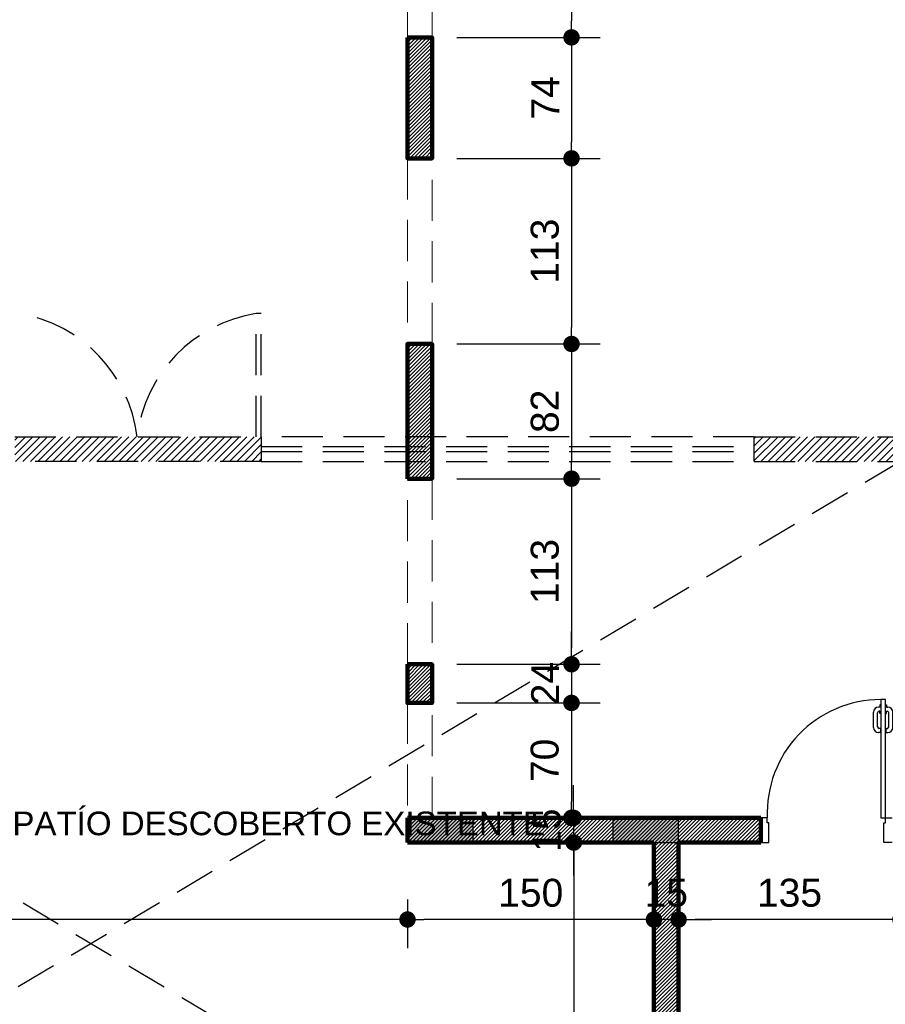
# Model space of a CAD drawing. Header units: metres. Extents: x -44 to 208, y -13 to 238.
# Tile 109 of 154: x 29 to 34, y 212 to 218. Entities that reach past the tile are written whole.
import ezdxf

# ---------------------------------------------------------------- set-up
doc = ezdxf.new("R2010")
doc.units = ezdxf.units.M
doc.header["$MEASUREMENT"] = 0
doc.linetypes.add('HIDDEN', pattern=[0.375, 0.25, -0.125])
doc.layers.add('A4Proj', color=1, linetype='HIDDEN', lineweight=9)
doc.layers.add('ALV-ALT', color=7, linetype='Continuous', lineweight=90)
for name, color, linetype in [('ALV-CONS', 12, 'Continuous'), ('ALV-DEM', 41, 'HIDDEN'), ('CTA-GER', 35, 'Continuous'), ('ESQ-POR', 3, 'Continuous'), ('EST-LAJ', 6, 'Continuous'), ('HTC-PIS', 8, 'Continuous'), ('TXT-ESP', 40, 'Continuous')]:
    doc.layers.add(name, color=color, linetype=linetype)
doc.styles.add('ARIAL', font='arial.ttf')
doc.styles.add('Texto Cota', font='arial.ttf')
doc.dimstyles.new('ARQ-1-100', dxfattribs={"dimscale": 0, "dimtxt": 0.17, "dimasz": 0.1, "dimexe": 0.175, "dimexo": 0.15, "dimgap": 0.075, "dimtad": 1, "dimdec": 0, "dimlfac": 100, "dimzin": 1, "dimdsep": 46, "dimtxsty": 'Texto Cota', "dimblk1": 'DOT', "dimblk2": 'DOT', "dimsah": 1, "dimcen": 0.2, "dimclrd": 256, "dimclre": 256, "dimclrt": 15, "dimaunit": 1, "dimazin": 0, "dimtfac": 1.8, "dimtdec": 0, "dimtix": 1, "dimtmove": 2, "dimatfit": 1, "dimldrblk": 'DOT', "dimfxl": 1, "dimtolj": 1, "dimtzin": 4, "dimlwd": -1, "dimarcsym": 0})
pattern_1 = [(45, (129.664362, 161.26616), (-0.0112253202, 0.0112253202), [])]

# ---------------------------------------------------------------- blocks, each defined once
blk = doc.blocks.new('A$C19E358C8')
at = {"layer": 'ALV-DEM'}
h = blk.add_hatch(dxfattribs=at)
h.set_pattern_fill('LINE', color=256, scale=0.01, angle=45)
h.set_pattern_definition([(45, (77.251412, -66.988773), (-0.02245064, 0.02245064), [])])
h.paths.add_polyline_path([(-5.85, -4.95), (-9.85, -4.95), (-9.85, -5.1), (-5.85, -5.1)])
h.paths.add_polyline_path([(-1, -4.95), (-3.35, -4.95), (-3.35, -4.75), (-3.5, -4.75), (-3.5, -4.95), (-4.45, -4.95), (-4.45, -5.1), (-1, -5.1)])
h.paths.add_polyline_path([(-4.7, -4.95), (-4.95, -4.95), (-4.95, -5.1), (-4.7, -5.1)])
h.paths.add_polyline_path([(-3.35, 0), (-3.5, 0), (-3.5, -3.85), (-3.35, -3.85)])
h.paths.add_polyline_path([(0, -4.95), (-0.1, -4.95), (-0.1, -5.1), (0, -5.1)])
h.paths.add_polyline_path([(-8.85, -12.83), (-9.85, -12.83), (-9.85, -12.98), (-8.85, -12.98)])
h.paths.add_polyline_path([(-3.89, -12.83), (-5.39, -12.83), (-5.39, -12.98), (-3.89, -12.98)])
h.paths.add_polyline_path([(0, -12.83), (-0.89, -12.83), (-0.89, -12.98), (-0.8898, -12.98), (0, -12.98)])
h.paths.add_polyline_path([(2.5, -13.9), (1.25, -13.9), (1.25, -13.8), (1.1, -13.8), (1.1, -14.15), (1.25, -14.15), (1.25, -14.05), (2.5, -14.05)])
h.paths.add_polyline_path([(1.25, -13), (1.1, -13), (1.1, -13.1), (1.25, -13.1)])
h.paths.add_polyline_path([(2.5, -14.95), (1.25, -14.95), (1.25, -14.85), (1.1, -14.85), (1.1, -15.2), (1.25, -15.2), (1.25, -15.1), (2.5, -15.1)])
h.paths.add_polyline_path([(2.5, -16), (1.25, -16), (1.25, -15.9), (1.1, -15.9), (1.1, -16.15), (2.5, -16.15)])
for p, q in [((-3.92, -12.83), (-3.92, -12.0802)), ((-3.89, -12.0802), (-3.92, -12.0802)), ((-3.89, -12.83), (-3.89, -12.0802)), ((-5.39, -12.83), (-3.89, -12.83)), ((-0.89, -12.83), (-3.89, -12.83)), ((-3.89, -12.83), (-3.89, -12.98)), ((-0.89, -12.83), (0, -12.83)), ((-0.89, -12.98), (-0.89, -12.83)), ((-3.89, -12.89), (-0.8897, -12.89)), ((-3.89, -12.92), (-0.8897, -12.92)), ((-3.89, -12.98), (-5.39, -12.98)), ((-3.89, -12.98), (-0.8898, -12.98)), ((-0.89, -12.98), (0, -12.98))]:
    blk.add_line(p, q, dxfattribs=at)
for centre, radius, start, end in [((-5.5064, -12.935), 0.8672, 6.95179, 80.28372), ((-3.789, -12.9329), 0.8627, 98.73393, 173.15172)]:
    blk.add_arc(centre, radius, start, end, dxfattribs=at)
blk = doc.blocks.new('PORTA 70')
at = {"layer": 'ESQ-POR'}
for p, q in [((-95.2983, 46.0042), (-95.2983, 45.2842)), ((-95.2683, 46.0042), (-95.2983, 46.0042)), ((-95.2683, 45.2842), (-95.2683, 46.0042)), ((-95.3416, 45.8335), (-95.3416, 45.9287)), ((-95.3169, 45.8385), (-95.3169, 45.924)), ((-95.3039, 45.9587), (-95.3116, 45.9587)), ((-95.3039, 45.934), (-95.3069, 45.934)), ((-95.3042, 45.9205), (-95.3042, 45.934)), ((-95.2983, 45.9205), (-95.3042, 45.9205)), ((-95.3039, 45.9714), (-95.3039, 45.9587)), ((-95.2983, 45.9714), (-95.3039, 45.9714)), ((-95.2683, 45.9714), (-95.2627, 45.9714)), ((-95.2683, 45.9205), (-95.2623, 45.9205)), ((-95.2627, 45.9714), (-95.2627, 45.9587)), ((-95.2627, 45.9587), (-95.2549, 45.9587)), ((-95.2627, 45.934), (-95.2596, 45.934)), ((-95.2623, 45.9205), (-95.2623, 45.934)), ((-95.2496, 45.8385), (-95.2496, 45.924)), ((-95.2249, 45.8335), (-95.2249, 45.9287)), ((-95.2991, 45.8035), (-95.3116, 45.8035)), ((-95.2991, 45.8285), (-95.3069, 45.8285)), ((-95.2991, 45.8285), (-95.2991, 45.8035)), ((-95.2675, 45.8285), (-95.2675, 45.8035)), ((-95.2675, 45.8285), (-95.2596, 45.8285)), ((-95.2675, 45.8035), (-95.2549, 45.8035)), ((-95.9883, 45.2842), (-96.0283, 45.2842)), ((-95.9883, 45.2542), (-95.9883, 45.2842)), ((-95.2983, 45.2842), (-95.2683, 45.2842)), ((-95.2683, 45.2842), (-95.2283, 45.2842)), ((-95.2683, 45.2542), (-95.2683, 45.2842)), ((-95.9783, 45.2542), (-95.9883, 45.2542)), ((-95.9783, 45.1342), (-95.9783, 45.2542)), ((-95.2783, 45.1342), (-95.2783, 45.2542)), ((-95.2783, 45.2542), (-95.2683, 45.2542)), ((-96.0283, 45.1342), (-95.9783, 45.1342)), ((-95.2283, 45.1342), (-95.2783, 45.1342))]:
    blk.add_line(p, q, dxfattribs=at)
for centre, radius, start, end in [((-95.2983, 45.3136), 0.6906, 90, 182.43775), ((-95.3116, 45.9287), 0.03, 90, 180), ((-95.3069, 45.924), 0.01, 90, 180), ((-95.2596, 45.924), 0.01, 0, 90), ((-95.2549, 45.9287), 0.03, 0, 90), ((-95.3116, 45.8335), 0.03, 180, 270), ((-95.3069, 45.8385), 0.01, 180, 270), ((-95.2596, 45.8385), 0.01, 270, 0), ((-95.2549, 45.8335), 0.03, 270, 0)]:
    blk.add_arc(centre, radius, start, end, dxfattribs=at)
blk = doc.blocks.new('_DOT')
at = {"color": 0, "linetype": 'ByBlock'}
blk.add_line((-0.5, 0), (-1, 0), dxfattribs=at)
at = {"color": 0, "linetype": 'ByBlock', "const_width": 0.5}
blk.add_lwpolyline([(-0.25, 0, 1), (0.25, 0, 1)], format="xyb", close=True, dxfattribs=at)
blk = doc.blocks.new('*D4292')
at = {"layer": 'CTA-GER', "lineweight": -2, "transparency": 16777216}
for p, q in [((34.202, 212.2078), (34.202, 212.6611)), ((34.352, 212.4078), (34.352, 212.3111))]:
    blk.add_line(p, q, dxfattribs=at)
at = {"layer": 'CTA-GER', "transparency": 16777216}
for p, q in [((34.102, 212.4861), (34.002, 212.4861)), ((34.352, 212.4861), (34.202, 212.4861)), ((34.452, 212.4861), (34.552, 212.4861))]:
    blk.add_line(p, q, dxfattribs=at)
at = {"layer": 'Defpoints', "color": 0, "transparency": 16777216}
for p in [(34.352, 212.5578), (34.202, 212.4861), (34.202, 212.0578)]:
    blk.add_point(p, dxfattribs=at)
at = {"layer": 'CTA-GER', "transparency": 16777216, "xscale": 0.1, "yscale": 0.1, "zscale": 0.1}
blk.add_blockref('_DOT', (34.202, 212.4861), dxfattribs=at)
at = {"layer": 'CTA-GER', "transparency": 16777216, "xscale": 0.1, "yscale": 0.1, "zscale": 0.1, "rotation": 180}
blk.add_blockref('_DOT', (34.352, 212.4861), dxfattribs=at)
at = {"layer": 'CTA-GER', "color": 15, "transparency": 16777216, "insert": (34.277, 212.6479), "char_height": 0.17, "attachment_point": 5, "style": 'Texto Cota'}
blk.add_mtext('\\A1;15', dxfattribs=at)
blk = doc.blocks.new('*D4293')
at = {"layer": 'CTA-GER', "lineweight": -2, "transparency": 16777216}
for p, q in [((34.202, 212.2078), (34.202, 212.6611)), ((32.852, 212.6078), (32.852, 212.3111))]:
    blk.add_line(p, q, dxfattribs=at)
at = {"layer": 'CTA-GER', "transparency": 16777216}
blk.add_line((34.102, 212.4861), (32.952, 212.4861), dxfattribs=at)
at = {"layer": 'Defpoints', "color": 0, "transparency": 16777216}
for p in [(32.852, 212.7578), (32.852, 212.4861), (34.202, 212.0578)]:
    blk.add_point(p, dxfattribs=at)
at = {"layer": 'CTA-GER', "transparency": 16777216, "xscale": 0.1, "yscale": 0.1, "zscale": 0.1, "rotation": 180}
blk.add_blockref('_DOT', (32.852, 212.4861), dxfattribs=at)
at = {"layer": 'CTA-GER', "transparency": 16777216, "xscale": 0.1, "yscale": 0.1, "zscale": 0.1}
blk.add_blockref('_DOT', (34.202, 212.4861), dxfattribs=at)
at = {"layer": 'CTA-GER', "color": 15, "transparency": 16777216, "insert": (33.527, 212.648), "char_height": 0.17, "attachment_point": 5, "style": 'Texto Cota'}
blk.add_mtext('\\A1;135', dxfattribs=at)
blk = doc.blocks.new('*D4294')
at = {"layer": 'CTA-GER', "lineweight": -2, "transparency": 16777216}
for p, q in [((32.702, 212.6078), (32.702, 212.3111)), ((32.852, 212.6078), (32.852, 212.3111))]:
    blk.add_line(p, q, dxfattribs=at)
at = {"layer": 'CTA-GER', "transparency": 16777216}
for p, q in [((32.602, 212.4861), (32.502, 212.4861)), ((32.852, 212.4861), (32.702, 212.4861)), ((32.952, 212.4861), (33.052, 212.4861))]:
    blk.add_line(p, q, dxfattribs=at)
at = {"layer": 'Defpoints', "color": 0, "transparency": 16777216}
for p in [(32.702, 212.7578), (32.852, 212.7578), (32.702, 212.4861)]:
    blk.add_point(p, dxfattribs=at)
at = {"layer": 'CTA-GER', "transparency": 16777216, "xscale": 0.1, "yscale": 0.1, "zscale": 0.1}
blk.add_blockref('_DOT', (32.702, 212.4861), dxfattribs=at)
at = {"layer": 'CTA-GER', "transparency": 16777216, "xscale": 0.1, "yscale": 0.1, "zscale": 0.1, "rotation": 180}
blk.add_blockref('_DOT', (32.852, 212.4861), dxfattribs=at)
at = {"layer": 'CTA-GER', "color": 15, "transparency": 16777216, "insert": (32.777, 212.6479), "char_height": 0.17, "attachment_point": 5, "style": 'Texto Cota'}
blk.add_mtext('\\A1;15', dxfattribs=at)
blk = doc.blocks.new('*D4295')
at = {"layer": 'CTA-GER', "lineweight": -2, "transparency": 16777216}
for p, q in [((31.202, 212.6078), (31.202, 212.3111)), ((32.702, 212.6078), (32.702, 212.3111))]:
    blk.add_line(p, q, dxfattribs=at)
at = {"layer": 'CTA-GER', "transparency": 16777216}
blk.add_line((32.602, 212.4861), (31.302, 212.4861), dxfattribs=at)
at = {"layer": 'Defpoints', "color": 0, "transparency": 16777216}
for p in [(31.202, 212.7578), (32.702, 212.7578), (31.202, 212.4861)]:
    blk.add_point(p, dxfattribs=at)
at = {"layer": 'CTA-GER', "transparency": 16777216, "xscale": 0.1, "yscale": 0.1, "zscale": 0.1, "rotation": 180}
blk.add_blockref('_DOT', (31.202, 212.4861), dxfattribs=at)
at = {"layer": 'CTA-GER', "transparency": 16777216, "xscale": 0.1, "yscale": 0.1, "zscale": 0.1}
blk.add_blockref('_DOT', (32.702, 212.4861), dxfattribs=at)
at = {"layer": 'CTA-GER', "color": 15, "transparency": 16777216, "insert": (31.952, 212.6479), "char_height": 0.17, "attachment_point": 5, "style": 'Texto Cota'}
blk.add_mtext('\\A1;150', dxfattribs=at)
blk = doc.blocks.new('*D4296')
at = {"layer": 'CTA-GER', "lineweight": -2, "transparency": 16777216}
for p, q in [((24.352, 212.3328), (24.352, 212.6611)), ((31.202, 212.6078), (31.202, 212.3111))]:
    blk.add_line(p, q, dxfattribs=at)
at = {"layer": 'CTA-GER', "transparency": 16777216}
blk.add_line((31.102, 212.4861), (24.452, 212.4861), dxfattribs=at)
at = {"layer": 'Defpoints', "color": 0, "transparency": 16777216}
for p in [(31.202, 212.7578), (24.352, 212.4861), (24.352, 212.1828)]:
    blk.add_point(p, dxfattribs=at)
at = {"layer": 'CTA-GER', "transparency": 16777216, "xscale": 0.1, "yscale": 0.1, "zscale": 0.1, "rotation": 180}
blk.add_blockref('_DOT', (24.352, 212.4861), dxfattribs=at)
at = {"layer": 'CTA-GER', "transparency": 16777216, "xscale": 0.1, "yscale": 0.1, "zscale": 0.1}
blk.add_blockref('_DOT', (31.202, 212.4861), dxfattribs=at)
at = {"layer": 'CTA-GER', "color": 15, "transparency": 16777216, "insert": (27.777, 212.6479), "char_height": 0.17, "attachment_point": 5, "style": 'Texto Cota'}
blk.add_mtext('\\A1;685', dxfattribs=at)
blk = doc.blocks.new('*D4311')
at = {"layer": 'CTA-GER', "lineweight": -2, "transparency": 16777216}
for p, q in [((31.502, 218.8464), (32.3755, 218.8464)), ((31.502, 217.8564), (32.3755, 217.8564))]:
    blk.add_line(p, q, dxfattribs=at)
at = {"layer": 'CTA-GER', "transparency": 16777216}
blk.add_line((32.2005, 218.7464), (32.2005, 217.9564), dxfattribs=at)
at = {"layer": 'Defpoints', "color": 0, "transparency": 16777216}
for p in [(31.352, 218.8464), (31.352, 217.8564), (32.2005, 217.8564)]:
    blk.add_point(p, dxfattribs=at)
at = {"layer": 'CTA-GER', "transparency": 16777216, "xscale": 0.1, "yscale": 0.1, "zscale": 0.1}
for p, rotation in [((32.2005, 218.8464), 90), ((32.2005, 217.8564), 270)]:
    blk.add_blockref('_DOT', p, dxfattribs=dict(at, rotation=rotation))
at = {"layer": 'CTA-GER', "color": 15, "transparency": 16777216, "insert": (32.0387, 218.3514), "char_height": 0.17, "attachment_point": 5, "rotation": 90, "style": 'Texto Cota'}
blk.add_mtext('\\A1;99', dxfattribs=at)
blk = doc.blocks.new('*D4312')
at = {"layer": 'CTA-GER', "lineweight": -2, "transparency": 16777216}
for p, q in [((31.502, 217.8564), (32.3755, 217.8564)), ((31.502, 217.1199), (32.3755, 217.1199))]:
    blk.add_line(p, q, dxfattribs=at)
at = {"layer": 'CTA-GER', "transparency": 16777216}
blk.add_line((32.2005, 217.7564), (32.2005, 217.2199), dxfattribs=at)
at = {"layer": 'Defpoints', "color": 0, "transparency": 16777216}
for p in [(31.352, 217.8564), (31.352, 217.1199), (32.2005, 217.1199)]:
    blk.add_point(p, dxfattribs=at)
at = {"layer": 'CTA-GER', "transparency": 16777216, "xscale": 0.1, "yscale": 0.1, "zscale": 0.1}
for p, rotation in [((32.2005, 217.8564), 90), ((32.2005, 217.1199), 270)]:
    blk.add_blockref('_DOT', p, dxfattribs=dict(at, rotation=rotation))
at = {"layer": 'CTA-GER', "color": 15, "transparency": 16777216, "insert": (32.0405, 217.4882), "char_height": 0.17, "attachment_point": 5, "rotation": 90, "style": 'Texto Cota'}
blk.add_mtext('\\A1;74', dxfattribs=at)
blk = doc.blocks.new('*D4313')
at = {"layer": 'CTA-GER', "lineweight": -2, "transparency": 16777216}
for p, q in [((31.502, 217.1199), (32.3755, 217.1199)), ((31.502, 215.9899), (32.3755, 215.9899))]:
    blk.add_line(p, q, dxfattribs=at)
at = {"layer": 'CTA-GER', "transparency": 16777216}
blk.add_line((32.2005, 217.0199), (32.2005, 216.0899), dxfattribs=at)
at = {"layer": 'Defpoints', "color": 0, "transparency": 16777216}
for p in [(31.352, 217.1199), (31.352, 215.9899), (32.2005, 215.9899)]:
    blk.add_point(p, dxfattribs=at)
at = {"layer": 'CTA-GER', "transparency": 16777216, "xscale": 0.1, "yscale": 0.1, "zscale": 0.1}
for p, rotation in [((32.2005, 217.1199), 90), ((32.2005, 215.9899), 270)]:
    blk.add_blockref('_DOT', p, dxfattribs=dict(at, rotation=rotation))
at = {"layer": 'CTA-GER', "color": 15, "transparency": 16777216, "insert": (32.0386, 216.5549), "char_height": 0.17, "attachment_point": 5, "rotation": 90, "style": 'Texto Cota'}
blk.add_mtext('\\A1;113', dxfattribs=at)
blk = doc.blocks.new('*D4314')
at = {"layer": 'CTA-GER', "lineweight": -2, "transparency": 16777216}
for p, q in [((31.502, 215.9899), (32.3755, 215.9899)), ((31.502, 215.1699), (32.3755, 215.1699))]:
    blk.add_line(p, q, dxfattribs=at)
at = {"layer": 'CTA-GER', "transparency": 16777216}
blk.add_line((32.2005, 215.8899), (32.2005, 215.2699), dxfattribs=at)
at = {"layer": 'Defpoints', "color": 0, "transparency": 16777216}
for p in [(31.352, 215.9899), (31.352, 215.1699), (32.2005, 215.1699)]:
    blk.add_point(p, dxfattribs=at)
at = {"layer": 'CTA-GER', "transparency": 16777216, "xscale": 0.1, "yscale": 0.1, "zscale": 0.1}
for p, rotation in [((32.2005, 215.9899), 90), ((32.2005, 215.1699), 270)]:
    blk.add_blockref('_DOT', p, dxfattribs=dict(at, rotation=rotation))
at = {"layer": 'CTA-GER', "color": 15, "transparency": 16777216, "insert": (32.0387, 215.5799), "char_height": 0.17, "attachment_point": 5, "rotation": 90, "style": 'Texto Cota'}
blk.add_mtext('\\A1;82', dxfattribs=at)
blk = doc.blocks.new('*D4315')
at = {"layer": 'CTA-GER', "lineweight": -2, "transparency": 16777216}
for p, q in [((31.502, 215.1699), (32.3755, 215.1699)), ((31.502, 214.0399), (32.3755, 214.0399))]:
    blk.add_line(p, q, dxfattribs=at)
at = {"layer": 'CTA-GER', "transparency": 16777216}
blk.add_line((32.2005, 215.0699), (32.2005, 214.1399), dxfattribs=at)
at = {"layer": 'Defpoints', "color": 0, "transparency": 16777216}
for p in [(31.352, 215.1699), (31.352, 214.0399), (32.2005, 214.0399)]:
    blk.add_point(p, dxfattribs=at)
at = {"layer": 'CTA-GER', "transparency": 16777216, "xscale": 0.1, "yscale": 0.1, "zscale": 0.1}
for p, rotation in [((32.2005, 215.1699), 90), ((32.2005, 214.0399), 270)]:
    blk.add_blockref('_DOT', p, dxfattribs=dict(at, rotation=rotation))
at = {"layer": 'CTA-GER', "color": 15, "transparency": 16777216, "insert": (32.0386, 214.6049), "char_height": 0.17, "attachment_point": 5, "rotation": 90, "style": 'Texto Cota'}
blk.add_mtext('\\A1;113', dxfattribs=at)
blk = doc.blocks.new('*D4316')
at = {"layer": 'CTA-GER', "transparency": 16777216}
for p, q in [((32.2005, 214.1399), (32.2005, 214.2399)), ((32.2005, 214.0399), (32.2005, 213.8049)), ((32.2005, 213.7049), (32.2005, 213.6049))]:
    blk.add_line(p, q, dxfattribs=at)
at = {"layer": 'CTA-GER', "lineweight": -2, "transparency": 16777216}
for p, q in [((31.502, 214.0399), (32.3755, 214.0399)), ((31.502, 213.8049), (32.3755, 213.8049))]:
    blk.add_line(p, q, dxfattribs=at)
at = {"layer": 'Defpoints', "color": 0, "transparency": 16777216}
for p in [(31.352, 214.0399), (31.352, 213.8049), (32.2005, 213.8049)]:
    blk.add_point(p, dxfattribs=at)
at = {"layer": 'CTA-GER', "transparency": 16777216, "xscale": 0.1, "yscale": 0.1, "zscale": 0.1}
for p, rotation in [((32.2005, 214.0399), 270), ((32.2005, 213.8049), 90)]:
    blk.add_blockref('_DOT', p, dxfattribs=dict(at, rotation=rotation))
at = {"layer": 'CTA-GER', "color": 15, "transparency": 16777216, "insert": (32.0401, 213.9224), "char_height": 0.17, "attachment_point": 5, "rotation": 90, "style": 'Texto Cota'}
blk.add_mtext('\\A1;24', dxfattribs=at)
blk = doc.blocks.new('*D4317')
at = {"layer": 'CTA-GER', "lineweight": -2, "transparency": 16777216}
for p, q in [((31.502, 213.8049), (32.3747, 213.8049)), ((32.3497, 213.1049), (32.3747, 213.1049))]:
    blk.add_line(p, q, dxfattribs=at)
at = {"layer": 'CTA-GER', "transparency": 16777216}
blk.add_line((32.1997, 213.7049), (32.1997, 213.2049), dxfattribs=at)
at = {"layer": 'Defpoints', "color": 0, "transparency": 16777216}
for p in [(31.352, 213.8049), (32.1997, 213.1049), (32.1997, 213.1049)]:
    blk.add_point(p, dxfattribs=at)
at = {"layer": 'CTA-GER', "transparency": 16777216, "xscale": 0.1, "yscale": 0.1, "zscale": 0.1}
for p, rotation in [((32.1997, 213.8049), 90), ((32.1997, 213.1049), 270)]:
    blk.add_blockref('_DOT', p, dxfattribs=dict(at, rotation=rotation))
at = {"layer": 'CTA-GER', "color": 15, "transparency": 16777216, "insert": (32.0379, 213.4549), "char_height": 0.17, "attachment_point": 5, "rotation": 90, "style": 'Texto Cota'}
blk.add_mtext('\\A1;70', dxfattribs=at)
blk = doc.blocks.new('*D4318')
at = {"layer": 'CTA-GER', "transparency": 16777216}
for p, q in [((32.2132, 213.2049), (32.2132, 213.3049)), ((32.2132, 213.1049), (32.2132, 212.9549)), ((32.2132, 212.8549), (32.2132, 212.7549))]:
    blk.add_line(p, q, dxfattribs=at)
at = {"layer": 'CTA-GER', "lineweight": -2, "transparency": 16777216}
for p, q in [((32.3632, 213.1049), (32.3882, 213.1049)), ((32.0632, 212.9549), (32.0382, 212.9549))]:
    blk.add_line(p, q, dxfattribs=at)
at = {"layer": 'Defpoints', "color": 0, "transparency": 16777216}
for p in [(32.2132, 213.1049), (32.2132, 212.9549), (32.2132, 212.9549)]:
    blk.add_point(p, dxfattribs=at)
at = {"layer": 'CTA-GER', "transparency": 16777216, "xscale": 0.1, "yscale": 0.1, "zscale": 0.1}
for p, rotation in [((32.2132, 213.1049), 270), ((32.2132, 212.9549), 90)]:
    blk.add_blockref('_DOT', p, dxfattribs=dict(at, rotation=rotation))
at = {"layer": 'CTA-GER', "color": 15, "transparency": 16777216, "insert": (32.0514, 213.0299), "char_height": 0.17, "attachment_point": 5, "rotation": 90, "style": 'Texto Cota'}
blk.add_mtext('\\A1;15', dxfattribs=at)
blk = doc.blocks.new('*D4319')
at = {"layer": 'CTA-GER', "lineweight": -2, "transparency": 16777216}
for p, q in [((32.0647, 212.9549), (32.0397, 212.9549)), ((32.352, 209.4052), (32.3897, 209.4052))]:
    blk.add_line(p, q, dxfattribs=at)
at = {"layer": 'CTA-GER', "transparency": 16777216}
blk.add_line((32.2147, 212.8549), (32.2147, 209.5052), dxfattribs=at)
at = {"layer": 'Defpoints', "color": 0, "transparency": 16777216}
for p in [(32.2147, 212.9549), (32.202, 209.4052), (32.2147, 209.4052)]:
    blk.add_point(p, dxfattribs=at)
at = {"layer": 'CTA-GER', "transparency": 16777216, "xscale": 0.1, "yscale": 0.1, "zscale": 0.1}
for p, rotation in [((32.2147, 212.9549), 90), ((32.2147, 209.4052), 270)]:
    blk.add_blockref('_DOT', p, dxfattribs=dict(at, rotation=rotation))
at = {"layer": 'CTA-GER', "color": 15, "transparency": 16777216, "insert": (32.0529, 211.18), "char_height": 0.17, "attachment_point": 5, "rotation": 90, "style": 'Texto Cota'}
blk.add_mtext('\\A1;355', dxfattribs=at)
blk = doc.blocks.new('A$C6031014A')
at = {"layer": 'HTC-PIS'}
h = blk.add_hatch(color=256, dxfattribs=at)
h.dxf.hatch_style = 1
h.paths.add_polyline_path([(6.85, -12.75), (6.85, -12.9), (7.25, -12.9), (7.25, -12.75)])
h = blk.add_hatch(color=256, dxfattribs=at)
h.dxf.hatch_style = 1
h.paths.add_polyline_path([(8.1, -12.75), (8.1, -12.9), (8.5, -12.9), (8.5, -12.75)])
at = {"layer": 'EST-LAJ'}
for points in [[(6.85, -12.75), (6.85, -12.9), (7.25, -12.9), (7.25, -12.75), (6.85, -12.75)], [(8.1, -12.75), (8.1, -12.9), (8.5, -12.9), (8.5, -12.75), (8.1, -12.75)]]:
    blk.add_lwpolyline(points, close=True, dxfattribs=at)

msp = doc.modelspace()

# ---------------------------------------------------------------- hatches: boundary and pattern name
at = {"layer": 'ALV-CONS'}
h = msp.add_hatch(dxfattribs=at)
h.set_pattern_fill('LINE', color=256, scale=0.005, angle=45)
h.set_pattern_definition(pattern_1)
h.paths.add_polyline_path([(31.352, 217.8564), (31.202, 217.8564), (31.202, 217.1199), (31.352, 217.1199)])
h = msp.add_hatch(dxfattribs=at)
h.set_pattern_fill('LINE', color=256, scale=0.005, angle=45)
h.set_pattern_definition(pattern_1)
h.paths.add_polyline_path([(31.352, 215.9899), (31.202, 215.9899), (31.202, 215.1699), (31.352, 215.1699)])
h = msp.add_hatch(dxfattribs=at)
h.set_pattern_fill('LINE', color=256, scale=0.005, angle=45)
h.set_pattern_definition(pattern_1)
h.paths.add_polyline_path([(31.352, 214.0399), (31.202, 214.0399), (31.202, 213.8049), (31.352, 213.8049)])
h = msp.add_hatch(dxfattribs=at)
h.set_pattern_fill('LINE', color=256, scale=0.005, angle=45)
h.set_pattern_definition(pattern_1)
h.paths.add_polyline_path([(33.352, 213.1049), (31.202, 213.1049), (31.202, 212.9549), (32.702, 212.9549), (32.702, 209.4049), (32.852, 209.4049), (32.852, 212.9549), (33.352, 212.9549)])

# ---------------------------------------------------------------- linework, layer by layer
at = {"layer": 'A4Proj'}
for points in [[(31.352, 217.8564), (31.202, 217.8564), (31.202, 218.8464), (31.352, 218.8464)], [(31.202, 215.9899), (31.352, 215.9899), (31.352, 217.1199), (31.202, 217.1199)], [(31.352, 214.0399), (31.202, 214.0399), (31.202, 215.1699), (31.352, 215.1699)], [(31.352, 213.8049), (31.202, 213.8049), (31.202, 213.1049), (31.352, 213.1049)]]:
    msp.add_lwpolyline(points, close=True, dxfattribs=at)
at = {"layer": 'ALV-ALT'}
for p, q in [((31.202, 213.1049), (33.352, 213.1049)), ((31.202, 212.9549), (31.202, 213.1049)), ((33.352, 213.1049), (33.352, 212.9549)), ((32.702, 212.9549), (31.202, 212.9549)), ((32.702, 209.4049), (32.702, 212.9549)), ((33.352, 212.9549), (32.852, 212.9549)), ((32.852, 212.9549), (32.852, 209.4049))]:
    msp.add_line(p, q, dxfattribs=at)
for points in [[(31.202, 217.8564), (31.352, 217.8564), (31.352, 217.1199), (31.202, 217.1199)], [(31.202, 215.1699), (31.352, 215.1699), (31.352, 215.9899), (31.202, 215.9899)], [(31.202, 214.0399), (31.352, 214.0399), (31.352, 213.8049), (31.202, 213.8049)]]:
    msp.add_lwpolyline(points, close=True, dxfattribs=at)
at = {"layer": 'ALV-DEM'}
for p, q in [((24.352, 215.2749), (34.202, 209.4061)), ((34.202, 215.2749), (24.352, 209.4049))]:
    msp.add_line(p, q, dxfattribs=at)

# ---------------------------------------------------------------- block references
at = {"layer": 'ALV-ALT'}
msp.add_blockref('PORTA 70', (129.3803, 167.8207), dxfattribs=at)
at = {"layer": 'ALV-DEM'}
msp.add_blockref('A$C19E358C8', (34.202, 228.2549), dxfattribs=at)
at = {"layer": 'EST-LAJ'}
msp.add_blockref('A$C6031014A', (24.352, 225.8549), dxfattribs=at)

# ---------------------------------------------------------------- texts
at = {"layer": 'TXT-ESP', "insert": (32.0387, 213.1433), "char_height": 0.144, "width": 4.283805, "attachment_point": 3, "style": 'ARIAL'}
msp.add_mtext('PATÍO DESCOBERTO EXISTENTE', dxfattribs=at)

# ---------------------------------------------------------------- dimensions: what is measured, and where the dimension line sits
at = {"layer": 'CTA-GER'}
for base, p1, p2, picture, middle in [((32.2005, 217.8564), (31.352, 218.8464), (31.352, 217.8564), '*D4311', (32.0387, 218.3514)), ((32.2005, 217.1199), (31.352, 217.8564), (31.352, 217.1199), '*D4312', (32.0405, 217.4882)), ((32.2005, 215.9899), (31.352, 217.1199), (31.352, 215.9899), '*D4313', (32.0386, 216.5549)), ((32.2005, 215.1699), (31.352, 215.9899), (31.352, 215.1699), '*D4314', (32.0387, 215.5799)), ((32.2005, 214.0399), (31.352, 215.1699), (31.352, 214.0399), '*D4315', (32.0386, 214.6049)), ((32.2004743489, 213.8049329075), (31.3519889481, 214.0399329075), (31.3519889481, 213.8049329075), '*D4316', (32.0401264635, 213.9224329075)), ((32.1997, 213.1049), (31.352, 213.8049), (32.1997, 213.1049), '*D4317', (32.0379, 213.4549)), ((32.2132, 212.9549), (32.2132, 213.1049), (32.2132, 212.9549), '*D4318', (32.0514, 213.0299)), ((32.2147, 209.4052), (32.2147, 212.9549), (32.202, 209.4052), '*D4319', (32.0529, 211.18))]:
    dim = msp.add_linear_dim(base=base, p1=p1, p2=p2, angle=90, dimstyle='ARQ-1-100', override={"dimscale": 1}, dxfattribs=at)
    dim.commit()
    dim.dimension.update_dxf_attribs({"geometry": picture, "text_midpoint": middle})
for base, p1, p2, picture, middle in [((24.352, 212.4861), (31.202, 212.7578), (24.352, 212.1828), '*D4296', (27.777, 212.6479)), ((31.202, 212.4861), (32.702, 212.7578), (31.202, 212.7578), '*D4295', (31.952, 212.6479)), ((32.702, 212.4861), (32.852, 212.7578), (32.702, 212.7578), '*D4294', (32.777, 212.6479)), ((32.852, 212.4861), (34.202, 212.0578), (32.852, 212.7578), '*D4293', (33.527, 212.648)), ((34.202, 212.4861), (34.352, 212.5578), (34.202, 212.0578), '*D4292', (34.277, 212.6479))]:
    dim = msp.add_linear_dim(base=base, p1=p1, p2=p2, dimstyle='ARQ-1-100', override={"dimscale": 1}, dxfattribs=at)
    dim.commit()
    dim.dimension.update_dxf_attribs({"geometry": picture, "text_midpoint": middle})

doc.saveas('drawing.dxf')
